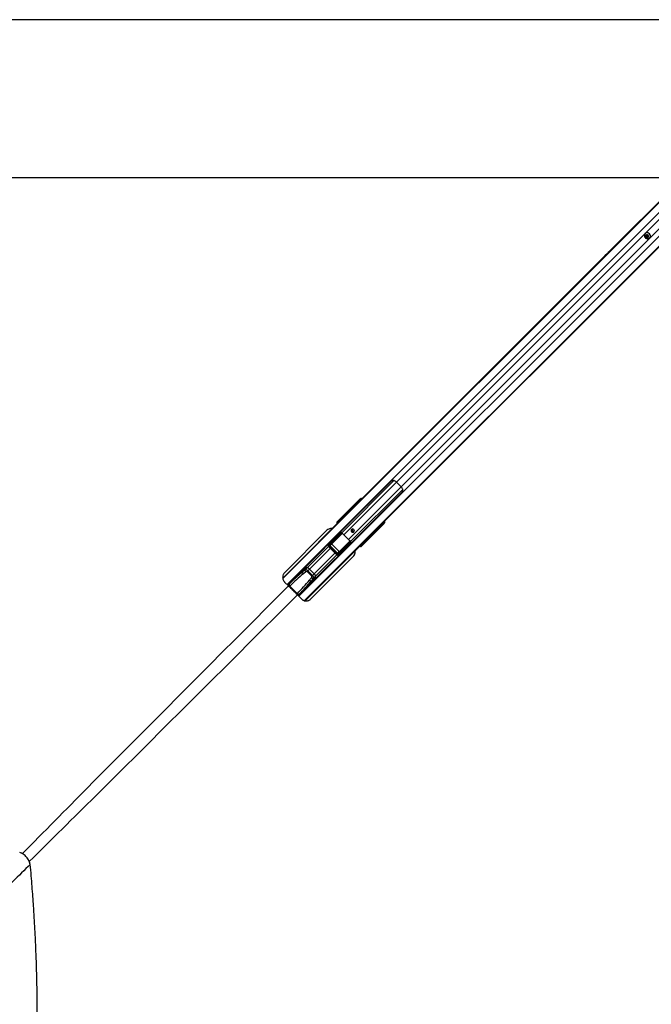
# Model space of a CAD drawing. Header units: millimetres. Extents: x 20 to 19939, y 40 to 15016.
# Tile 58 of 106: x 4544 to 6457, y 12035 to 15016. Entities that reach past the tile are written whole.
import ezdxf

# ---------------------------------------------------------------- set-up
doc = ezdxf.new("R2010")
doc.units = ezdxf.units.MM
doc.header["$LTSCALE"] = 2
doc.layers.add('COMPONENT_GEOMETRY', color=7, linetype='Continuous')
doc.styles.add('SLDTEXTSTYLE0', font='TXT', dxfattribs={"width": 0.75})
doc.dimstyles.new('SLDDIMSTYLE1', dxfattribs={"dimtxt": 100, "dimasz": 6.604, "dimexe": 0, "dimexo": 0.0625, "dimgap": 25, "dimtad": 0, "dimtih": 1, "dimtoh": 1, "dimdec": 0, "dimrnd": 1e-09, "dimzin": 12, "dimdsep": 46, "dimtxsty": 'SLDTEXTSTYLE0', "dimsah": 1, "dimcen": 0.09, "dimadec": 0, "dimazin": 3, "dimtfac": 1, "dimtdec": 0, "dimtofl": 0, "dimtmove": 0, "dimatfit": 3, "dimfxl": 1, "dimfrac": 2, "dimtolj": 1, "dimtzin": 12, "dimarcsym": 0})

# ---------------------------------------------------------------- blocks, each defined once
blk = doc.blocks.new('_D_2')
at = {"layer": 'COMPONENT_GEOMETRY', "color": 7}
for p, q in [((6776.7, 15015.6), (762.9, 15015.6)), ((769.3, 15015.6), (769.3, 12372)), ((569.2, 12351.7), (538.7, 12351.7)), ((538.7, 12351.7), (538.7, 12193)), ((969.3, 12351.7), (999.8, 12351.7)), ((999.8, 12351.7), (999.8, 12193)), ((538.7, 12193), (569.2, 12193)), ((999.8, 12193), (969.3, 12193)), ((769.3, 9399.7), (769.3, 12043.3)), ((4049.4, 9399.7), (762.9, 9399.7))]:
    blk.add_line(p, q, dxfattribs=at)
for points in [[(769.3, 15015.6), (768.3, 15009), (770.3, 15009)], [(769.3, 9399.7), (770.3, 9406.3), (768.3, 9406.3)]]:
    blk.add_solid(points, dxfattribs=at)
at = {"layer": 'COMPONENT_GEOMETRY', "color": 7, "char_height": 100, "attachment_point": 1, "style": 'SLDTEXTSTYLE0'}
for s, insert in [('9\'2.55"', (569.2, 12321.9)), ('2808mm', (496.5, 12172.2))]:
    blk.add_mtext(s, dxfattribs=dict(at, insert=insert))

msp = doc.modelspace()

# ---------------------------------------------------------------- linework, layer by layer
at = {"color": 8, "linetype": 'Continuous', "lineweight": 25}
for p, q in [((6603, 14585.67), (5341.11, 13323.78)), ((6617.76, 14569.9), (5353.93, 13306.06)), ((6653.54, 14534.12), (5389.71, 13270.28)), ((6669.32, 14519.35), (5407.16, 13257.19)), ((6577.28, 14507.56), (5685.18, 13615.46)), ((6591.21, 14493.63), (5699.11, 13601.53)), ((5677.2, 13620.64), (5519.32, 13462.76)), ((5685.18, 13615.46), (5525.96, 13456.24)), ((5699.11, 13601.53), (5539.88, 13442.31)), ((5704.29, 13593.55), (5546.41, 13435.67)), ((5554.18, 13537.86), (5340.93, 13324.61)), ((5573.07, 13557.3), (5571.54, 13558.67)), ((5573.78, 13560.15), (5574.91, 13559.14)), ((5516.98, 13501.21), (5515.79, 13502.63)), ((5516.38, 13503.5), (5515.85, 13502.97)), ((5516.06, 13502.78), (5517.19, 13501.42)), ((5516.57, 13503.94), (5516.64, 13504.02)), ((5516.9, 13502.15), (5517.36, 13502.62)), ((5517.36, 13502.62), (5517.87, 13502.11)), ((5518.93, 13503.16), (5518.42, 13503.67)), ((5519.31, 13504.57), (5519.82, 13504.06)), ((5527.21, 13511.44), (5525.84, 13513.09)), ((5526.1, 13513.23), (5527.42, 13511.65)), ((5508.66, 13495.94), (5508.74, 13496.02)), ((5508.99, 13494.16), (5509.46, 13494.62)), ((5509.27, 13493.88), (5509.74, 13494.34)), ((5509.36, 13493.63), (5509.37, 13493.61)), ((5642.31, 13487.89), (5640.95, 13489.42)), ((5642.79, 13491.26), (5643.79, 13490.14)), ((5620.31, 13469.34), (5407.96, 13256.98)), ((5489.15, 13429.57), (5521.03, 13461.45)), ((5521.4, 13461.12), (5489.39, 13429.11)), ((5515.76, 13463.07), (5514.76, 13461.76)), ((5596.73, 13442.19), (5595.09, 13443.56)), ((5595.3, 13443.77), (5596.88, 13442.45)), ((5479.59, 13421.39), (5414.91, 13356.72)), ((5485.12, 13415.86), (5422.11, 13352.85)), ((5479.52, 13421.46), (5481.4, 13423.34)), ((5512.76, 13405.74), (5544.82, 13437.81)), ((5545.13, 13437.41), (5513.22, 13405.5)), ((5546.16, 13435.78), (5545.3, 13434.72)), ((5577.26, 13425.73), (5577.27, 13425.71)), ((5577.99, 13426.09), (5577.53, 13425.62)), ((5578.27, 13425.81), (5577.81, 13425.34)), ((5586.28, 13432.14), (5584.86, 13433.33)), ((5585.07, 13433.54), (5586.42, 13432.41)), ((5585.76, 13434.22), (5586.27, 13433.71)), ((5585.8, 13433.25), (5586.27, 13433.71)), ((5586.62, 13432.2), (5587.15, 13432.73)), ((5587.32, 13434.77), (5586.81, 13435.28)), ((5587.71, 13436.18), (5588.22, 13435.67)), ((5499.51, 13401.47), (5436.5, 13338.46)), ((5505.04, 13395.94), (5440.37, 13331.27)), ((5505.11, 13395.87), (5506.99, 13397.75)), ((5364.88, 13313.07), (5355.9, 13304.1)), ((5360.64, 13299.33), (5362.08, 13300.78)), ((5382.98, 13276.99), (5384.43, 13278.43)), ((5387.86, 13272.37), (5396.72, 13281.23))]:
    msp.add_line(p, q, dxfattribs=at)
at = {"color": 7, "linetype": 'Continuous', "lineweight": 25}
for p, q in [((6604.95, 14588.64), (5560.48, 13544.16)), ((6607.37, 14591.61), (6328.56, 14312.79)), ((6672.28, 14521.31), (5632.67, 13481.69)), ((6675.26, 14523.73), (5648.46, 13496.93)), ((6438.4, 14368.19), (6438.22, 14368.01)), ((6440.57, 14359.38), (6441.34, 14362.59)), ((6441.33, 14360.13), (6440.57, 14359.38)), ((6443.02, 14356.93), (6440.57, 14359.38)), ((6441.33, 14360.13), (6441.71, 14361.74)), ((6442.55, 14358.9), (6441.33, 14360.13)), ((6441.34, 14362.59), (6444.56, 14363.36)), ((6441.71, 14361.74), (6441.95, 14362.74)), ((6443.78, 14357.68), (6442.55, 14358.9)), ((6446.24, 14357.7), (6443.02, 14356.93)), ((6443.78, 14357.68), (6443.02, 14356.93)), ((6445.39, 14358.06), (6443.78, 14357.68)), ((6444.56, 14363.36), (6447.01, 14360.91)), ((6446.39, 14358.3), (6445.39, 14358.06)), ((6447.01, 14360.91), (6446.24, 14357.7)), ((6451.66, 14354.57), (6451.84, 14354.76)), ((6322.89, 14307.13), (6316.2, 14300.43)), ((6328.56, 14312.79), (6322.89, 14307.13)), ((6307.05, 14291.29), (5575.65, 13559.89)), ((6316.2, 14300.43), (6307.05, 14291.29)), ((5668.36, 13617.95), (5355.2, 13304.79)), ((5699.11, 13601.53), (5685.18, 13615.46)), ((5388.44, 13271.56), (5701.59, 13584.71)), ((5573.73, 13562.92), (5574.97, 13563.86)), ((5575.03, 13561.09), (5573.78, 13560.15)), ((5574.97, 13563.86), (5577.64, 13566.52)), ((5575.18, 13564.66), (5577.64, 13566.52)), ((5556.59, 13540.83), (5340.83, 13325.07)), ((5569.44, 13559.33), (5505.78, 13495.67)), ((5507.53, 13496.99), (5569.9, 13559.36)), ((5571.54, 13558.67), (5526.1, 13513.23)), ((5554.18, 13537.86), (5553.93, 13537.49)), ((5560.48, 13544.16), (5554.18, 13537.86)), ((5555.96, 13539.3), (5560.48, 13544.16)), ((5558.75, 13542.99), (5556.59, 13540.83)), ((5571.36, 13555.6), (5558.75, 13542.99)), ((5575.65, 13559.89), (5571.36, 13555.6)), ((5509.73, 13497.02), (5514.3, 13502.53)), ((5515.79, 13502.63), (5511.1, 13496.97)), ((5521.33, 13509.91), (5516.57, 13503.94)), ((5521.43, 13510.03), (5516.64, 13504.02)), ((5516.64, 13504.02), (5517.72, 13505.09)), ((5516.9, 13502.15), (5517.41, 13501.64)), ((5518.42, 13503.67), (5517.36, 13502.62)), ((5517.72, 13505.09), (5524.41, 13513.17)), ((5519.31, 13504.57), (5518.42, 13503.67)), ((5525.79, 13513.14), (5519.09, 13505.05)), ((5521.43, 13510.03), (5521.34, 13509.9)), ((5623.29, 13471.76), (5408.4, 13256.86)), ((5505.78, 13495.67), (5507.53, 13496.99)), ((5511.88, 13499.98), (5508.67, 13495.95)), ((5511.95, 13500.06), (5508.74, 13496.02)), ((5508.74, 13496.02), (5509.73, 13497.02)), ((5508.99, 13494.16), (5509.27, 13493.88)), ((5509.27, 13493.88), (5509.47, 13493.7)), ((5510.43, 13495.6), (5509.46, 13494.62)), ((5509.46, 13494.62), (5509.74, 13494.34)), ((5509.74, 13494.34), (5510.71, 13495.32)), ((5510.43, 13495.6), (5511.33, 13496.49)), ((5510.71, 13495.32), (5510.43, 13495.6)), ((5510.71, 13495.32), (5511.61, 13496.21)), ((5511.33, 13496.49), (5511.61, 13496.21)), ((5642.98, 13485.79), (5579.32, 13422.13)), ((5643.01, 13486.25), (5580.64, 13423.88)), ((5596.88, 13442.45), (5642.31, 13487.89)), ((5632.67, 13481.69), (5620.23, 13470.1)), ((5622.47, 13471.49), (5620.31, 13469.34)), ((5628.36, 13477.38), (5620.98, 13470.51)), ((5620.98, 13470.51), (5622.47, 13471.49)), ((5628.36, 13477.38), (5622.47, 13471.49)), ((5625.44, 13473.91), (5623.29, 13471.76)), ((5631.47, 13479.94), (5625.44, 13473.91)), ((5632.67, 13481.69), (5628.36, 13477.38)), ((5636.64, 13485.11), (5631.47, 13479.94)), ((5644.15, 13492.62), (5636.64, 13485.11)), ((5643.79, 13490.14), (5644.73, 13491.38)), ((5648.46, 13496.93), (5644.15, 13492.62)), ((5647.5, 13491.32), (5646.57, 13490.08)), ((5650.17, 13494), (5647.5, 13491.32)), ((5648.31, 13491.53), (5650.17, 13494)), ((5474.74, 13470.02), (5346.5, 13341.78)), ((5479.79, 13427.46), (5513.76, 13461.35)), ((5516.35, 13461.11), (5481.65, 13426.49)), ((5483.84, 13426.48), (5518.33, 13460.97)), ((5498.39, 13447.31), (5484.29, 13433.25)), ((5518.82, 13460.04), (5484.33, 13425.55)), ((5512.07, 13460.97), (5511.8, 13461.24)), ((5516.12, 13461.84), (5518.37, 13461.65)), ((5539.88, 13442.31), (5525.96, 13456.24)), ((5588.7, 13435.44), (5596.78, 13442.15)), ((5618.41, 13468.08), (5620.31, 13469.34)), ((5483.78, 13432.66), (5452.07, 13400.95)), ((5483.84, 13432.73), (5479.38, 13427)), ((5479.52, 13421.46), (5505.11, 13395.87)), ((5484.29, 13433.25), (5479.79, 13427.46)), ((5481.4, 13423.34), (5506.99, 13397.75)), ((5483.92, 13423.81), (5483.49, 13423.39)), ((5507.03, 13399.85), (5483.49, 13423.39)), ((5489.09, 13428.12), (5483.92, 13423.81)), ((5483.92, 13423.81), (5507.46, 13400.27)), ((5484.33, 13425.55), (5489.15, 13429.57)), ((5489.3, 13428.33), (5489.09, 13428.12)), ((5511.77, 13405.44), (5489.09, 13428.12)), ((5489.3, 13428.33), (5511.98, 13405.65)), ((5509.2, 13400.68), (5543.69, 13435.17)), ((5544.62, 13434.69), (5510.13, 13400.2)), ((5510.14, 13398), (5544.76, 13432.7)), ((5545, 13430.11), (5511.11, 13396.15)), ((5530.96, 13414.74), (5516.89, 13400.64)), ((5544.89, 13428.15), (5544.62, 13428.42)), ((5577.53, 13425.62), (5577.81, 13425.34)), ((5578.96, 13427.06), (5577.99, 13426.09)), ((5577.99, 13426.09), (5578.27, 13425.81)), ((5578.27, 13425.81), (5579.24, 13426.78)), ((5579.86, 13427.96), (5578.96, 13427.06)), ((5579.24, 13426.78), (5578.96, 13427.06)), ((5580.14, 13427.68), (5579.24, 13426.78)), ((5580.64, 13423.88), (5579.32, 13422.13)), ((5579.6, 13425.02), (5583.62, 13428.23)), ((5579.67, 13425.09), (5579.6, 13425.02)), ((5579.67, 13425.09), (5583.71, 13428.3)), ((5580.66, 13426.08), (5579.67, 13425.09)), ((5579.86, 13427.96), (5580.14, 13427.68)), ((5580.62, 13427.45), (5586.28, 13432.14)), ((5586.18, 13430.66), (5580.66, 13426.08)), ((5585.29, 13433.76), (5585.8, 13433.25)), ((5586.27, 13433.71), (5587.32, 13434.77)), ((5587.32, 13434.77), (5588.22, 13435.67)), ((5587.59, 13432.93), (5593.57, 13437.69)), ((5587.59, 13432.93), (5587.66, 13432.99)), ((5587.66, 13432.99), (5593.68, 13437.78)), ((5588.74, 13434.07), (5587.66, 13432.99)), ((5596.81, 13440.77), (5588.74, 13434.07)), ((5593.57, 13437.69), (5593.68, 13437.78)), ((5437.62, 13386.5), (5398.88, 13347.76)), ((5426.13, 13262.15), (5554.37, 13390.39)), ((5484.6, 13368.43), (5516.31, 13400.13)), ((5507.46, 13400.27), (5507.03, 13399.85)), ((5507.46, 13400.27), (5511.77, 13405.44)), ((5513.22, 13405.5), (5509.2, 13400.68)), ((5510.65, 13395.73), (5516.38, 13400.19)), ((5511.11, 13396.15), (5516.89, 13400.64)), ((5511.98, 13405.65), (5511.77, 13405.44)), ((5412.81, 13356.09), (5400.04, 13343.32)), ((5407.7, 13349.51), (5414.91, 13356.72)), ((5416.63, 13347.38), (5422.11, 13352.85)), ((5422.11, 13352.85), (5436.5, 13338.46)), ((5431.41, 13315.23), (5470.15, 13353.98)), ((5359.18, 13306.37), (5403.1, 13350.29)), ((5416.63, 13347.38), (5414.38, 13345.12)), ((5428.77, 13330.74), (5414.38, 13345.12)), ((5416.63, 13347.38), (5431.02, 13332.99)), ((5439.74, 13329.16), (5426.97, 13316.39)), ((5431.02, 13332.99), (5428.77, 13330.74)), ((5431.02, 13332.99), (5436.5, 13338.46)), ((5433.16, 13324.06), (5440.37, 13331.27)), ((5346.5, 13313.49), (5358.24, 13301.75)), ((5356.39, 13303.57), (5358.52, 13305.7)), ((5358.52, 13305.7), (5359.18, 13306.37)), ((5362.75, 13301.45), (5362.08, 13300.78)), ((5362.08, 13300.78), (5362.08, 13300.78)), ((5362.08, 13300.78), (5384.43, 13278.43)), ((5365.39, 13312.58), (5364.88, 13313.07)), ((5390.01, 13275.54), (5433.93, 13319.46)), ((5385.09, 13279.1), (5384.43, 13278.43)), ((5384.43, 13278.43), (5384.43, 13278.43)), ((5385.4, 13274.59), (5397.85, 13262.15)), ((5387.22, 13272.74), (5389.35, 13274.87)), ((5389.35, 13274.87), (5390.01, 13275.54)), ((5396.72, 13281.23), (5396.22, 13281.75))]:
    msp.add_line(p, q, dxfattribs=at)
at = {"color": 7, "linetype": 'Continuous', "lineweight": 25, "flags": 128}
for points in [[(6535.83, 14536.92), (5962.48, 14536.89), (5333.11, 14536.86), (4692.52, 14536.84), (4051.92, 14536.84)], [(6451.25, 14367.6), (6449.2, 14369.18), (6446.84, 14370.17), (6444.34, 14370.51), (6441.88, 14370.16), (6439.65, 14369.15), (6437.8, 14367.56), (6436.49, 14365.5), (6435.81, 14363.14), (6435.8, 14360.63), (6436.47, 14358.17), (6437.77, 14355.95), (6439.6, 14354.12), (6441.82, 14352.82), (6444.28, 14352.15), (6446.78, 14352.16), (6449.15, 14352.85), (6451.21, 14354.16), (6452.8, 14356), (6453.81, 14358.23), (6454.16, 14360.69), (6453.82, 14363.19), (6452.83, 14365.56), (6451.25, 14367.6)], [(6446.95, 14363.3), (6445.42, 14364.35), (6443.65, 14364.75), (6441.9, 14364.46), (6440.43, 14363.5), (6439.48, 14362.04), (6439.19, 14360.29), (6439.59, 14358.51), (6440.64, 14356.99), (6442.16, 14355.94), (6443.94, 14355.54), (6445.69, 14355.83), (6447.15, 14356.79), (6448.1, 14358.25), (6448.4, 14360), (6447.99, 14361.78), (6446.95, 14363.3)], [(5556.39, 13465.68), (5557.4, 13467.22), (5557.71, 13469.06), (5557.28, 13470.93), (5556.18, 13472.53), (5554.58, 13473.63), (5552.71, 13474.06), (5550.86, 13473.75), (5549.32, 13472.75), (5548.32, 13471.21), (5548.01, 13469.36), (5548.44, 13467.49), (5549.54, 13465.89), (5551.14, 13464.79), (5553.01, 13464.36), (5554.85, 13464.67), (5556.39, 13465.68)], [(5445.02, 13393.56), (5445.05, 13393.59), (5447.96, 13396.64), (5450.42, 13399.24), (5452.08, 13400.96), (5452.69, 13401.51), (5452.15, 13400.83), (5450.51, 13399.06), (5449.35, 13397.85), (5448, 13396.49), (5446.53, 13395.03), (5444.98, 13393.52), (5441.93, 13390.61), (5439.33, 13388.15), (5437.62, 13386.5), (5437.62, 13386.5)], [(5470.15, 13353.98), (5470.15, 13353.98), (5471.81, 13355.69), (5474.26, 13358.29), (5477.18, 13361.34), (5478.69, 13362.89), (5480.14, 13364.36), (5481.5, 13365.7), (5482.71, 13366.87), (5484.48, 13368.5), (5485.15, 13369.04), (5484.6, 13368.43), (5484.6, 13368.43)]]:
    msp.add_lwpolyline(points, dxfattribs=at)
at = {"color": 7, "linetype": 'Continuous', "lineweight": 25}
for centre, radius, start, end in [((6444.72, 14361.48), 9.22, 43.20212, 133.24693), ((6445.13, 14361.07), 9.22, 316.75307, 46.79788), ((6444.68, 14361.08), 3.04, 167.4059, 225.62264), ((6444.34, 14361.12), 2.7, 141.23786, 166.69593), ((6444.72, 14361.03), 3.04, 224.37736, 282.5941), ((6444.77, 14360.69), 2.7, 283.30407, 308.76214), ((5653.68, 13584.05), 44.48, 44.91701, 52.2174), ((5667.7, 13570.04), 44.48, 37.7826, 45.08299), ((5575.17, 13561.56), 1.98, 136.71804, 225.53722), ((5576.41, 13562.5), 1.98, 136.71804, 225.53722), ((5570.02, 13527.42), 18.97, 135.04205, 146.63391), ((5572.17, 13529.59), 18.96, 135.04062, 146.5012), ((5570.11, 13557.59), 1.79, 37.06255, 96.71611), ((5514.21, 13502.73), 0.222, 233.45025, 294.03615), ((5514.77, 13503.78), 1.34, 310.97094, 322.92229), ((5515.52, 13503.46), 0.878, 288.39776, 308.24261), ((5518.38, 13504.37), 0.98, 43.84159, 132.60746), ((5521.35, 13510.18), 0.178, 240.82905, 298.86446), ((5524.33, 13513.3), 0.161, 245.16082, 301.16039), ((5525.59, 13513.9), 0.796, 284.95016, 307.21236), ((5525.56, 13513.92), 0.878, 288.39776, 308.24261), ((5510.39, 13496.29), 0.98, 43.84159, 132.60746), ((5511.86, 13500.28), 0.237, 231.60559, 292.6194), ((5554.23, 13470.59), 5.05, 147.85467, 302.14533), ((5553.85, 13470.5), 3.27, 80.87202, 228.67567), ((5609.88, 13485.18), 18.97, 303.36609, 314.95795), ((5612.04, 13487.34), 18.97, 303.36609, 314.95795), ((5641.24, 13486.46), 1.79, 353.28389, 52.93745), ((5645.21, 13491.52), 1.98, 224.46278, 313.28196), ((5646.15, 13492.77), 1.98, 224.46278, 313.28196), ((5515.07, 13461.23), 0.618, 119.68669, 153.40952), ((5514.87, 13461.05), 1.48, 2.45616, 32.46435), ((5516.42, 13461.4), 1.96, 347.3695, 7.26925), ((5517.72, 13460.06), 1.1, 359.03324, 55.99224), ((5518.04, 13460.69), 1.01, 320.15341, 71.30529), ((5567.72, 13498.05), 59.1, 219.54783, 225.03629), ((5581.7, 13484.07), 59.1, 224.96371, 230.45217), ((5554.13, 13470.23), 3.27, 221.86542, 8.5869), ((5597.57, 13441.91), 0.878, 141.75739, 161.60224), ((5597.55, 13441.94), 0.796, 142.78764, 165.04984), ((5479.83, 13425.27), 2.2, 33.96086, 90.86869), ((5483.23, 13425.57), 1.1, 359.03324, 55.99224), ((5489.7, 13429.56), 0.549, 179.03324, 235.99224), ((5544.34, 13434.39), 1.01, 18.69471, 129.84659), ((5543.71, 13434.07), 1.1, 34.00776, 90.96676), ((5545.05, 13432.77), 1.96, 82.73075, 102.6305), ((5544.7, 13431.23), 1.48, 57.53565, 87.54384), ((5544.88, 13431.42), 0.618, 296.59048, 330.31331), ((5579.94, 13426.75), 0.98, 317.39254, 46.15841), ((5583.93, 13428.21), 0.237, 157.3806, 218.39441), ((5586.38, 13430.57), 0.222, 155.96385, 216.54975), ((5587.11, 13431.87), 0.878, 141.75739, 161.60224), ((5587.43, 13431.13), 1.34, 127.07771, 139.02906), ((5588.02, 13434.73), 0.98, 317.39254, 46.15841), ((5593.83, 13437.7), 0.178, 151.13554, 209.17095), ((5596.95, 13440.68), 0.161, 148.83961, 204.83918), ((5509.22, 13399.58), 1.1, 34.00776, 90.96676), ((5508.91, 13396.18), 2.2, 359.13131, 56.03914), ((5513.21, 13406.05), 0.549, 214.00776, 270.96676), ((5422.93, 13323.77), 33.92, 103.67343, 149.92676), ((5420, 13333.06), 24.13, 107.34007, 134.44159), ((5426.38, 13314.56), 43.69, 105.21172, 108.09368), ((5414.13, 13346.65), 10.1, 37.87112, 85.57307), ((5413.56, 13348.18), 14.36, 199.75416, 224.08523), ((5421.75, 13354.55), 14.92, 199.71769, 223.07071), ((5407.41, 13339.28), 33.92, 300.07324, 346.32657), ((5438.19, 13338.1), 14.92, 226.92929, 250.28231), ((5416.71, 13336.35), 24.13, 315.55841, 342.65993), ((5430.3, 13330.49), 10.1, 4.42693, 52.12888), ((5398.21, 13342.73), 43.69, 341.90632, 344.78828), ((5368.19, 13308.96), 10.21, 198.61214, 233.23), ((5368.86, 13309.62), 10.21, 198.61214, 233.23), ((5364.18, 13312.36), 1, 46, 135), ((5431.83, 13329.91), 14.36, 225.91477, 250.24584), ((5392.61, 13284.55), 10.21, 216.77, 251.38786), ((5393.27, 13285.21), 10.21, 216.77, 251.38786), ((5396, 13280.54), 1, 315, 44)]:
    msp.add_arc(centre, radius, start, end, dxfattribs=at)
at = {"color": 8, "linetype": 'Continuous', "lineweight": 25}
for centre, radius, start, end in [((5507.75, 13495.32), 1.68, 40.11369, 97.3551), ((5517.63, 13485.3), 11.74, 134.84469, 138.74924), ((5568.95, 13433.99), 11.74, 311.25076, 315.15531), ((5578.97, 13424.1), 1.68, 352.6449, 49.88631)]:
    msp.add_arc(centre, radius, start, end, dxfattribs=at)
at = {"color": 7, "linetype": 'Continuous', "lineweight": 25}
for centre, major_axis, ratio, start_param, end_param in [((5571.17, 13560.66), (4.33, 4.18), 0.0438581, 0.3439498, 1.939496), ((5571.05, 13560.25), (2.88, 2.79), 0.0438581, 0.3439498, 1.939496), ((5581.82, 13562.22), (4.24, -4.24), 0.3295798, 2.0395283, 3.0955894), ((5555.55, 13539.1), (1.68, 1.76), 0.0656844, 2.7914656, 4.8889634), ((5684.5, 13442.46), (221.5, 221.5), 0.5107684, 1.5707963, 1.6398026), ((5688.79, 13446.75), (221.5, 221.5), 0.5107684, 1.5707963, 1.6406095), ((5572.44, 13558.81), (1.57, 1.28), 0.2462972, 0.3800283, 1.9755744), ((5465.9, 13452.54), (71.32, 74.15), 0.0006481, 5.4092127, 5.4533618), ((5466.26, 13452.19), (70.97, 74.51), 0.0008516, 5.4109204, 5.4550695), ((5514.8, 13501.57), (0.83, 1.22), 0.6768411, 6.0573316, 6.2513323), ((5514.74, 13501.39), (1.06, 1.62), 0.7727027, 6.0539511, 6.2479518), ((5517.71, 13502.97), (1.06, -1.06), 0.3305965, 3.1764992, 4.712389), ((5518.79, 13504.05), (1.06, -1.06), 0.3524771, 3.1764992, 4.712389), ((5519.45, 13504.7), (0.354, -0.354), 0.3743577, 3.1764992, 4.712389), ((5465.9, 13452.54), (71.32, 74.15), 0.0006481, 5.6002556, 5.6700895), ((5466.26, 13452.19), (70.97, 74.51), 0.0008516, 5.6019633, 5.6717972), ((5527.03, 13513.66), (1.77, -1.77), 0.5087004, 4.5118264, 4.5378561), ((5527.36, 13513.99), (1.41, -1.41), 0.7241758, 4.5118264, 4.5378561), ((5508.8, 13492.98), (3.69, -1.73), 0.9084912, 2.8237982, 4.3957505), ((5510.43, 13494.21), (3.27, -2.34), 0.932843, 2.9867722, 4.5587245), ((5509.81, 13494.97), (1.06, -1.06), 0.3305965, 3.1764992, 4.712389), ((5510.8, 13495.97), (1.06, -1.06), 0.3524771, 3.1764992, 4.712389), ((5511.46, 13496.63), (0.354, -0.354), 0.3743577, 3.1764992, 4.712389), ((5531.01, 13605.76), (222.39, 222.39), 0.5087356, 4.6425758, 4.712389), ((5535.32, 13610.06), (222.39, 222.39), 0.5087356, 4.6425758, 4.712389), ((5642.46, 13488.8), (1.28, 1.57), 0.2462972, 4.3076109, 5.903157), ((5644.31, 13487.52), (4.18, 4.33), 0.0438581, 4.3436893, 5.9392355), ((5643.9, 13487.41), (2.79, 2.88), 0.0438581, 4.3436893, 5.9392355), ((5645.87, 13498.17), (-4.24, 4.24), 0.3295798, 3.1875959, 4.243657), ((5479.06, 13430.6), (192.03, 191.31), 0.0067039, 4.8065492, 4.8845862), ((5515.41, 13453.68), (5.76, 5.76), 0.8205601, 0.4800861, 0.7564561), ((5579.04, 13508.15), (84.02, 68.6), 0.0107882, 2.3218814, 2.3610846), ((5597.31, 13443.38), (1.77, -1.77), 0.5087004, 4.8869219, 4.9129515), ((5597.64, 13443.71), (1.41, -1.41), 0.7241758, 4.8869219, 4.9129515), ((5620.03, 13469.7), (1.76, 1.68), 0.0656844, 1.3963176, 3.4917197), ((5482.55, 13424.57), (2.8, 3.2), 0.9399897, 1.4841326, 3.0830343), ((5483.02, 13425.03), (1.51, 1.79), 0.8534878, 1.4707385, 3.0696403), ((5485.31, 13425.12), (1.89, 1.66), 0.7960113, 1.6519995, 3.1931135), ((5485.08, 13424.89), (1.2, 1.04), 0.6306565, 1.6531679, 3.1942819), ((5487.03, 13430.32), (3.02, 3.58), 0.8534878, 1.4707385, 1.617673), ((5489.87, 13428.88), (0.811, 0.731), 0.9160627, 1.6419372, 3.1830512), ((5489.76, 13428.77), (0.472, 0.414), 0.7960113, 1.6519995, 3.1931135), ((5514.25, 13395.41), (191.31, 192.03), 0.0067039, 1.3986212, 1.4766361), ((5591.8, 13495.39), (68.6, 84.02), 0.0107882, 3.9221007, 3.9613039), ((5537.33, 13431.76), (5.76, 5.76), 0.8205601, 5.5267292, 5.8030992), ((5576.63, 13425.15), (-1.73, 3.69), 0.9084912, 1.8874348, 3.4593871), ((5577.86, 13426.78), (-2.34, 3.27), 0.932843, 1.7244608, 3.2964131), ((5578.62, 13426.16), (1.06, -1.06), 0.3305965, 4.712389, 6.2482787), ((5579.62, 13427.15), (1.06, -1.06), 0.3524771, 4.712389, 6.2482787), ((5580.27, 13427.81), (0.354, -0.354), 0.3743577, 4.712389, 6.2482787), ((5535.84, 13382.61), (74.51, 70.97), 0.0008516, 0.8281158, 0.8722649), ((5536.19, 13382.26), (74.15, 71.32), 0.0006481, 0.8298235, 0.8739726), ((5586.62, 13434.07), (1.06, -1.06), 0.3305965, 4.712389, 6.2482787), ((5585.22, 13431.15), (1.22, 0.83), 0.6768411, 0.031853, 0.2258537), ((5585.04, 13431.09), (1.62, 1.06), 0.7727027, 0.0352335, 0.2292342), ((5587.69, 13435.14), (1.06, -1.06), 0.3524771, 4.712389, 6.2482787), ((5588.35, 13435.8), (0.354, -0.354), 0.3743577, 4.712389, 6.2482787), ((5535.84, 13382.61), (74.51, 70.97), 0.0008516, 0.6113881, 0.681222), ((5536.19, 13382.26), (74.15, 71.32), 0.0006481, 0.6130958, 0.6829297), ((5508.21, 13398.9), (3.2, 2.8), 0.9399897, 3.200151, 4.7990528), ((5508.68, 13399.37), (1.79, 1.51), 0.8534878, 3.213545, 4.8124468), ((5508.77, 13401.66), (1.66, 1.89), 0.7960113, 3.0900718, 4.6311858), ((5508.53, 13401.43), (1.04, 1.2), 0.6306565, 3.0889034, 4.6300174), ((5512.53, 13406.23), (0.731, 0.811), 0.9160627, 3.1001341, 4.6412481), ((5512.41, 13406.11), (0.414, 0.472), 0.7960113, 3.0900718, 4.6311858), ((5513.97, 13403.38), (3.58, 3.02), 0.8534878, 4.6655123, 4.8124468), ((5472.32, 13193.23), (210.51, 210.51), 0.5374519, 1.4475158, 1.5707963), ((5471.64, 13192.55), (208.93, 208.93), 0.5211931, 1.3849003, 1.5707963), ((5503.26, 13127.36), (305, 305), 0.5324147, 1.3617427, 1.3849003), ((5502.58, 13126.68), (303.43, 303.43), 0.5211931, 1.3617427, 1.3849003), ((5412.35, 13343.09), (5.66, -5.66), 0.7578134, 1.5707963, 2.932539), ((5411.67, 13342.41), (2.71, 2.71), 0.5211931, 0, 1.3617427), ((5210.33, 13418.93), (303.43, 303.43), 0.5211931, 4.898285, 4.9214426), ((5211.01, 13419.61), (305, 305), 0.5324147, 4.898285, 4.9214426), ((5426.06, 13328.02), (2.71, 2.71), 0.5211931, 4.9214426, 6.2831853), ((5426.74, 13328.7), (5.66, -5.66), 0.7578134, 0.2090536, 1.5707963), ((5276.2, 13388), (208.93, 208.93), 0.5211931, 4.712389, 4.898285), ((5276.88, 13388.67), (210.51, 210.51), 0.5374519, 4.712389, 4.8356359)]:
    msp.add_ellipse(centre, major_axis=major_axis, ratio=ratio, start_param=start_param, end_param=end_param, dxfattribs=at)
at = {"color": 8, "linetype": 'Continuous', "lineweight": 25}
for centre, major_axis, ratio, start_param, end_param in [((5579.14, 13559.55), (-4.24, 4.24), 0.3295099, 5.1803848, 6.237318), ((5577.81, 13558.22), (2.83, -2.83), 0.3295798, 2.3137493, 3.0955894), ((5510.68, 13494.95), (1.85, -0.86), 0.9084912, 4.074793, 4.3957505), ((5511.74, 13496.34), (0.354, -0.354), 0.3743577, 4.712389, 5.266749), ((5641.86, 13494.16), (-2.83, 2.83), 0.3295798, 3.1875959, 3.969436), ((5643.2, 13495.5), (4.24, -4.24), 0.3295099, 0.0458673, 1.1028005), ((5496.41, 13440.72), (28.45, 34.84), 0.0109144, 5.3549514, 5.4147331), ((5524.37, 13412.76), (34.84, 28.45), 0.0109144, 0.8684522, 0.9282339), ((5578.6, 13427.03), (-0.86, 1.85), 0.9084912, 1.8874348, 2.2076697), ((5579.99, 13428.09), (0.354, -0.354), 0.3743577, 4.158029, 4.712389), ((5472.32, 13193.23), (210.51, 210.51), 0.5374519, 1.3849003, 1.4475158), ((5276.88, 13388.67), (210.51, 210.51), 0.5374519, 4.8356359, 4.898285)]:
    msp.add_ellipse(centre, major_axis=major_axis, ratio=ratio, start_param=start_param, end_param=end_param, dxfattribs=at)
at = {"color": 7, "linetype": 'Continuous', "lineweight": 25}
for points, knots in [([(6307.05, 14291.29), (6307.01, 14291.24), (6306.95, 14291.19), (6306.9, 14291.13), (6306.87, 14291.1), (6306.78, 14291.01), (6306.6, 14290.8), (6306.73, 14290.86), (6307.66, 14291.65), (6309.34, 14293.21), (6312.15, 14295.97), (6315.89, 14299.81), (6319.82, 14303.8), (6323.42, 14307.43), (6326.24, 14310.19), (6328.71, 14312.57), (6330.08, 14313.84), (6330.78, 14314.49)], [0, 0, 0, 0, 0.0128243, 0.0160293, 0.0176317, 0.0240423, 0.0497305, 0.1190583, 0.1883106, 0.2569438, 0.3409778, 0.4760744, 0.611696, 0.7174469, 0.8271337, 0.9131092, 1, 1, 1, 1]), ([(6322.89, 14307.13), (6321.42, 14305.65), (6319.04, 14303.27), (6316.98, 14301.21), (6316.2, 14300.43)], [0, 0, 0, 0, 0.6208846, 1, 1, 1, 1]), ([(6330.78, 14314.49), (6329.62, 14313.43), (6327.31, 14311.32), (6323.8, 14307.9), (6321.06, 14305.18), (6319.56, 14303.69), (6318.67, 14302.8), (6318.22, 14302.34), (6317.99, 14302.11)], [0, 0, 0, 0, 0.3256755, 0.6503388, 0.8229054, 0.9110502, 0.955444, 1, 1, 1, 1]), ([(6317.99, 14302.11), (6319.73, 14303.87), (6323.24, 14307.44), (6326.77, 14310.99), (6328.56, 14312.79)], [0, 0, 0, 0, 0.49391989, 1, 1, 1, 1]), ([(6308.55, 14292.77), (6308.52, 14292.74), (6308.46, 14292.68), (6308.42, 14292.62), (6308.42, 14292.62), (6308.53, 14292.72), (6308.79, 14292.97), (6309.12, 14293.3), (6309.41, 14293.58), (6309.58, 14293.75), (6309.72, 14293.9), (6309.78, 14293.96), (6309.81, 14293.99)], [0, 0, 0, 0, 0.0540589, 0.1081366, 0.1814898, 0.3019771, 0.5184611, 0.7488201, 0.8245546, 0.9008749, 0.9552344, 1, 1, 1, 1]), ([(6309.81, 14293.99), (6309.84, 14294.02), (6309.9, 14294.09), (6309.94, 14294.14), (6309.94, 14294.14), (6309.83, 14294.04), (6309.56, 14293.78), (6309.23, 14293.45), (6308.94, 14293.16), (6308.78, 14293), (6308.64, 14292.86), (6308.58, 14292.8), (6308.55, 14292.77)], [0, 0, 0, 0, 0.0544091, 0.1088312, 0.182979, 0.3048167, 0.5225509, 0.7536074, 0.8287429, 0.9044718, 0.9590243, 1, 1, 1, 1]), ([(5680.93, 13619.21), (5680.11, 13619.7), (5678.46, 13620.68), (5675.42, 13620.98), (5672.67, 13620.51), (5670.43, 13619.52), (5669.11, 13618.65), (5668.55, 13618.12), (5668.36, 13617.95)], [0, 0, 0, 0, 0.21292834, 0.4246049, 0.67677118, 0.83002636, 0.94448477, 1, 1, 1, 1]), ([(5701.59, 13584.71), (5701.93, 13585.1), (5702.73, 13585.99), (5703.85, 13588.15), (5704.59, 13590.98), (5704.53, 13594.37), (5703.4, 13596.33), (5702.85, 13597.29)], [0, 0, 0, 0, 0.10962694, 0.25672778, 0.49978841, 0.75517788, 1, 1, 1, 1]), ([(5514.08, 13502.56), (5514.17, 13502.64), (5514.34, 13502.81), (5514.68, 13503.03), (5515.07, 13503.17), (5515.49, 13503.16), (5515.73, 13503.04), (5515.85, 13502.97)], [0, 0, 0, 0, 0.1896653, 0.387972, 0.5975579, 0.804387, 1, 1, 1, 1]), ([(5515.66, 13502.77), (5515.56, 13502.83), (5515.4, 13502.93), (5515.18, 13502.96), (5515, 13502.95), (5514.87, 13502.92), (5514.68, 13502.84), (5514.49, 13502.72), (5514.37, 13502.59), (5514.3, 13502.53)], [0, 0, 0, 0, 0.20401801, 0.36836347, 0.40895504, 0.56256989, 0.60852773, 0.80270533, 1, 1, 1, 1]), ([(5516.57, 13503.94), (5516.5, 13503.82), (5516.37, 13503.62), (5516.33, 13503.28), (5516.37, 13502.99), (5516.48, 13502.68), (5516.66, 13502.4), (5516.83, 13502.23), (5516.9, 13502.15)], [0, 0, 0, 0, 0.1995794, 0.3513074, 0.4943159, 0.6461802, 0.8522295, 1, 1, 1, 1]), ([(5524.26, 13513.16), (5524.35, 13513.24), (5524.5, 13513.39), (5524.77, 13513.57), (5525.06, 13513.68), (5525.39, 13513.7), (5525.62, 13513.63), (5525.87, 13513.5), (5525.98, 13513.37), (5526.07, 13513.27)], [0, 0, 0, 0, 0.1677551, 0.3094261, 0.4421052, 0.5973632, 0.7692312, 0.8002226, 1, 1, 1, 1]), ([(5525.79, 13513.14), (5525.72, 13513.22), (5525.56, 13513.4), (5525.28, 13513.53), (5525.03, 13513.54), (5524.87, 13513.5), (5524.75, 13513.44), (5524.67, 13513.39), (5524.54, 13513.29), (5524.47, 13513.23), (5524.41, 13513.17)], [0, 0, 0, 0, 0.21586334, 0.42895582, 0.58025807, 0.68621624, 0.70109635, 0.81343163, 0.83198406, 1, 1, 1, 1]), ([(5491.43, 13475.67), (5489.47, 13475.76), (5485.52, 13475.96), (5479.52, 13473.97), (5476.41, 13471.39), (5474.74, 13470.02)], [0, 0, 0, 0, 0.3140447, 0.6332645, 1, 1, 1, 1]), ([(5508.67, 13495.95), (5508.6, 13495.83), (5508.47, 13495.63), (5508.43, 13495.29), (5508.46, 13494.99), (5508.58, 13494.69), (5508.76, 13494.41), (5508.92, 13494.23), (5508.99, 13494.16)], [0, 0, 0, 0, 0.1995794, 0.3513074, 0.4943159, 0.6461802, 0.8522295, 1, 1, 1, 1]), ([(5636.64, 13485.11), (5636.42, 13484.89), (5635.97, 13484.44), (5635.04, 13483.53), (5634.05, 13482.56), (5633.1, 13481.6), (5632.29, 13480.79), (5631.72, 13480.2), (5631.48, 13479.95), (5631.47, 13479.94), (5631.47, 13479.94)], [0, 0, 0, 0, 0.1335987, 0.2671966, 0.4008119, 0.5344211, 0.6680123, 0.8016105, 0.9352267, 1, 1, 1, 1]), ([(5519.32, 13462.76), (5518.99, 13462.9), (5518.26, 13463.21), (5516.68, 13463.33), (5514.54, 13462.95), (5512.51, 13461.9), (5511.3, 13460.89), (5510.88, 13460.46), (5510.87, 13460.46)], [0, 0, 0, 0, 0.1251326, 0.2780419, 0.492841, 0.8046421, 0.9973287, 1, 1, 1, 1]), ([(5513.76, 13461.35), (5513.77, 13461.35), (5513.88, 13461.45), (5514.18, 13461.66), (5514.55, 13461.73), (5514.76, 13461.76)], [0, 0, 0, 0, 0.0107059, 0.4231481, 1, 1, 1, 1]), ([(5513.76, 13461.35), (5513.76, 13461.35), (5513.84, 13461.41), (5514.05, 13461.53), (5514.35, 13461.51), (5514.52, 13461.5)], [0, 0, 0, 0, 0.010706, 0.4231493, 1, 1, 1, 1]), ([(5516.35, 13461.11), (5516.08, 13461.18), (5515.71, 13461.28), (5515.21, 13461.38), (5514.85, 13461.45), (5514.63, 13461.49), (5514.52, 13461.5)], [0, 0, 0, 0, 0.4255346, 0.5656144, 0.7944513, 1, 1, 1, 1]), ([(5514.76, 13461.76), (5514.84, 13461.77), (5515.01, 13461.77), (5515.47, 13461.81), (5515.85, 13461.83), (5516.12, 13461.84)], [0, 0, 0, 0, 0.1841913, 0.4072131, 1, 1, 1, 1]), ([(5522.15, 13460.42), (5521.51, 13461.1), (5520.62, 13462.03), (5519.6, 13462.6), (5519.32, 13462.76)], [0, 0, 0, 0, 0.7198695, 1, 1, 1, 1]), ([(5596.81, 13440.77), (5596.87, 13440.82), (5596.98, 13440.93), (5597.08, 13441.08), (5597.14, 13441.21), (5597.17, 13441.3), (5597.19, 13441.45), (5597.17, 13441.64), (5597.05, 13441.89), (5596.9, 13442.06), (5596.8, 13442.14), (5596.78, 13442.15)], [0, 0, 0, 0, 0.1655111, 0.2835853, 0.3149316, 0.4135053, 0.4333733, 0.5928838, 0.760419, 0.9651718, 1, 1, 1, 1]), ([(5596.92, 13442.42), (5596.94, 13442.41), (5597.06, 13442.31), (5597.23, 13442.1), (5597.34, 13441.77), (5597.34, 13441.45), (5597.23, 13441.14), (5597.04, 13440.86), (5596.88, 13440.7), (5596.8, 13440.61)], [0, 0, 0, 0, 0.0324038, 0.2220781, 0.3811988, 0.5433613, 0.6728153, 0.8347469, 1, 1, 1, 1]), ([(5546.41, 13435.67), (5545.96, 13436.4), (5545.32, 13437.41), (5544.34, 13438.26), (5544.07, 13438.5)], [0, 0, 0, 0, 0.720131, 1, 1, 1, 1]), ([(5544.11, 13427.22), (5544.11, 13427.23), (5544.54, 13427.66), (5545.55, 13428.86), (5546.59, 13430.9), (5546.98, 13433.03), (5546.86, 13434.61), (5546.55, 13435.34), (5546.41, 13435.67)], [0, 0, 0, 0, 0.0026713, 0.1953579, 0.507159, 0.7219581, 0.8748674, 1, 1, 1, 1]), ([(5545.15, 13430.87), (5545.13, 13430.98), (5545.1, 13431.2), (5545, 13431.73), (5544.88, 13432.25), (5544.79, 13432.61), (5544.76, 13432.7)], [0, 0, 0, 0, 0.2055736, 0.4344383, 0.8552633, 1, 1, 1, 1]), ([(5545, 13430.11), (5545, 13430.12), (5545.1, 13430.23), (5545.31, 13430.52), (5545.37, 13430.9), (5545.41, 13431.12)], [0, 0, 0, 0, 0.0107069, 0.4125943, 1, 1, 1, 1]), ([(5545, 13430.11), (5545, 13430.12), (5545.06, 13430.19), (5545.18, 13430.4), (5545.16, 13430.69), (5545.15, 13430.87)], [0, 0, 0, 0, 0.0107069, 0.4125955, 1, 1, 1, 1]), ([(5545.3, 13434.72), (5545.37, 13434.31), (5545.52, 13433.57), (5545.5, 13432.82), (5545.49, 13432.47)], [0, 0, 0, 0, 0.544713, 1, 1, 1, 1]), ([(5545.49, 13432.47), (5545.48, 13432.2), (5545.45, 13431.82), (5545.42, 13431.36), (5545.42, 13431.19), (5545.41, 13431.12)], [0, 0, 0, 0, 0.5927869, 0.8158087, 1, 1, 1, 1]), ([(5577.36, 13425.83), (5577.38, 13425.79), (5577.43, 13425.72), (5577.49, 13425.66), (5577.53, 13425.62)], [0, 0, 0, 0, 0.4679841, 1, 1, 1, 1]), ([(5577.81, 13425.34), (5577.88, 13425.27), (5578.09, 13425.08), (5578.44, 13424.87), (5578.86, 13424.77), (5579.26, 13424.81), (5579.48, 13424.95), (5579.6, 13425.02)], [0, 0, 0, 0, 0.1526816, 0.4213754, 0.6263891, 0.8018835, 1, 1, 1, 1]), ([(5585.8, 13433.25), (5585.88, 13433.18), (5586.09, 13432.98), (5586.44, 13432.77), (5586.86, 13432.68), (5587.26, 13432.72), (5587.47, 13432.85), (5587.59, 13432.93)], [0, 0, 0, 0, 0.1526816, 0.4213754, 0.6263891, 0.8018835, 1, 1, 1, 1]), ([(5586.18, 13430.66), (5586.26, 13430.74), (5586.41, 13430.89), (5586.57, 13431.18), (5586.62, 13431.47), (5586.57, 13431.76), (5586.47, 13431.92), (5586.42, 13432.01)], [0, 0, 0, 0, 0.2616949, 0.4547577, 0.6342319, 0.8078503, 1, 1, 1, 1]), ([(5586.62, 13432.2), (5586.68, 13432.09), (5586.8, 13431.88), (5586.82, 13431.51), (5586.73, 13431.14), (5586.51, 13430.76), (5586.32, 13430.55), (5586.2, 13430.43)], [0, 0, 0, 0, 0.1837229, 0.3577538, 0.5459259, 0.7461896, 1, 1, 1, 1]), ([(5554.37, 13390.39), (5555.74, 13392.01), (5558.48, 13395.27), (5560.23, 13401.57), (5560.55, 13406.19), (5559.86, 13408.21), (5559.83, 13408.3)], [0, 0, 0, 0, 0.3358615, 0.6728418, 0.9857187, 1, 1, 1, 1]), ([(5484.6, 13368.43), (5484.1, 13367.94), (5483.1, 13366.96), (5480.38, 13364.4), (5478.26, 13362.39), (5477.22, 13361.38), (5477.21, 13361.37)], [0, 0, 0, 0, 0.3346574, 0.6673089, 0.9968828, 1, 1, 1, 1]), ([(5346.5, 13341.78), (5345.68, 13340.86), (5344.05, 13339.04), (5341.74, 13334.85), (5340.55, 13330.16), (5340.66, 13325.33), (5341.44, 13321.61), (5342.95, 13318.06), (5344.74, 13315.35), (5346.08, 13313.94), (5346.5, 13313.49)], [0, 0, 0, 0, 0.1137423, 0.2275484, 0.4536506, 0.5755272, 0.6973834, 0.820633, 0.9438023, 1, 1, 1, 1]), ([(5358.24, 13301.75), (5360.35, 13299.64), (5364.63, 13295.36), (5371.46, 13288.53), (5378.52, 13281.47), (5383.08, 13276.91), (5385.4, 13274.59)], [0, 0, 0, 0, 0.23888, 0.4846364, 0.7381427, 1, 1, 1, 1]), ([(5397.85, 13262.15), (5398.75, 13261.34), (5400.55, 13259.72), (5404.69, 13257.43), (5409.3, 13256.22), (5414.06, 13256.29), (5417.75, 13257.01), (5421.3, 13258.46), (5424.11, 13260.26), (5425.61, 13261.66), (5426.13, 13262.15)], [0, 0, 0, 0, 0.111634, 0.2233339, 0.4451896, 0.5656417, 0.6860843, 0.8099139, 0.9336742, 1, 1, 1, 1]), ([(4576.52, 12458.73), (4575.31, 12462.56), (4573.45, 12468.46), (4569.3, 12475.66), (4565.44, 12480.82), (4560.89, 12485.45), (4555.79, 12489.37), (4550.28, 12492.61), (4546.39, 12494.17), (4544.42, 12494.97)], [0, 0, 0, 0, 0.23836382, 0.36638076, 0.49132724, 0.62053671, 0.75044622, 0.87324274, 1, 1, 1, 1]), ([(4576.52, 12458.73), (4541.44, 12424.51), (4483.56, 12368.07), (4402.35, 12290.09), (4344.53, 12235.55), (4297.77, 12192.5), (4262.22, 12160.71), (4226.21, 12129.43), (4201.18, 12109.68), (4188.66, 12099.81)], [0, 0, 0, 0, 0.277695, 0.4581314, 0.6385805, 0.7288749, 0.8191674, 0.9095913, 1, 1, 1, 1]), ([(4574.78, 11477.72), (4576.31, 11500.56), (4579.41, 11546.97), (4584.07, 11617.56), (4588.42, 11690.08), (4592.21, 11764.33), (4595.19, 11840.27), (4596.91, 11909.15), (4597.66, 11970.77), (4597.71, 12024.95), (4597.13, 12080.26), (4595.87, 12136.96), (4594.06, 12189.96), (4591.87, 12239.32), (4589.43, 12285.15), (4586.88, 12326.04), (4584.39, 12361.86), (4582.09, 12392.51), (4579.49, 12424.93), (4577.53, 12447.18), (4576.52, 12458.73)], [0, 0, 0, 0, 0.06994741, 0.14211336, 0.21609795, 0.29185137, 0.36916914, 0.44816148, 0.50225305, 0.55734339, 0.61358969, 0.67117546, 0.73054798, 0.77552813, 0.82209008, 0.87073046, 0.90063299, 0.93177229, 0.96460539, 1, 1, 1, 1])]:
    msp.add_open_spline(points, degree=3, knots=knots, dxfattribs=at)
at = {"color": 8, "linetype": 'Continuous', "lineweight": 25}
for points, knots in [([(5520.69, 13509.11), (5520.74, 13509.24), (5520.85, 13509.57), (5521.11, 13509.86), (5521.26, 13510.03)], [0, 0, 0, 0, 0.40003367, 1, 1, 1, 1]), ([(5511.07, 13498.96), (5511.13, 13499.16), (5511.26, 13499.57), (5511.56, 13499.92), (5511.71, 13500.09)], [0, 0, 0, 0, 0.4930177, 1, 1, 1, 1]), ([(5518.37, 13461.65), (5518.56, 13461.81), (5518.96, 13462.13), (5519.36, 13462.45), (5519.56, 13462.62)], [0, 0, 0, 0, 0.4931943, 1, 1, 1, 1]), ([(5545.41, 13431.12), (5545.71, 13431.34), (5546.15, 13431.68), (5546.58, 13432), (5546.72, 13432.11)], [0, 0, 0, 0, 0.6758429, 1, 1, 1, 1]), ([(5583.74, 13428.06), (5583.69, 13428.02), (5583.43, 13427.78), (5583.06, 13427.53), (5582.69, 13427.43), (5582.59, 13427.41)], [0, 0, 0, 0, 0.1385006, 0.7576606, 1, 1, 1, 1]), ([(5593.68, 13437.61), (5593.63, 13437.57), (5593.36, 13437.33), (5593.04, 13437.09), (5592.74, 13437), (5592.68, 13436.99)], [0, 0, 0, 0, 0.160783, 0.8477094, 1, 1, 1, 1]), ([(4552.42, 12491.18), (4618.05, 12557.58), (4784.7, 12726.18), (5053.56, 12996.2), (5256.68, 13199.9), (5358.24, 13301.75)], [0, 0, 0, 0, 0.2451747, 0.6225869, 1, 1, 1, 1]), ([(5385.4, 13274.59), (5283.55, 13173.03), (5079.84, 12969.91), (4809.34, 12700.57), (4640.24, 12533.43), (4573.35, 12467.32)], [0, 0, 0, 0, 0.3767289, 0.7534584, 1, 1, 1, 1])]:
    msp.add_open_spline(points, degree=3, knots=knots, dxfattribs=at)

# ---------------------------------------------------------------- dimensions: what is measured, and where the dimension line sits
at = {"layer": 'COMPONENT_GEOMETRY', "color": 7}
dim = msp.add_linear_dim(base=(769.27, 9399.71), p1=(6779.29, 15015.64), p2=(4051.92, 9399.71), angle=90, dimstyle='SLDDIMSTYLE1', dxfattribs=at)
dim.commit()
dim.dimension.update_dxf_attribs({"geometry": '_D_2', "text_midpoint": (769.27, 12207.67), "dimtype": 160})

doc.saveas('drawing.dxf')
